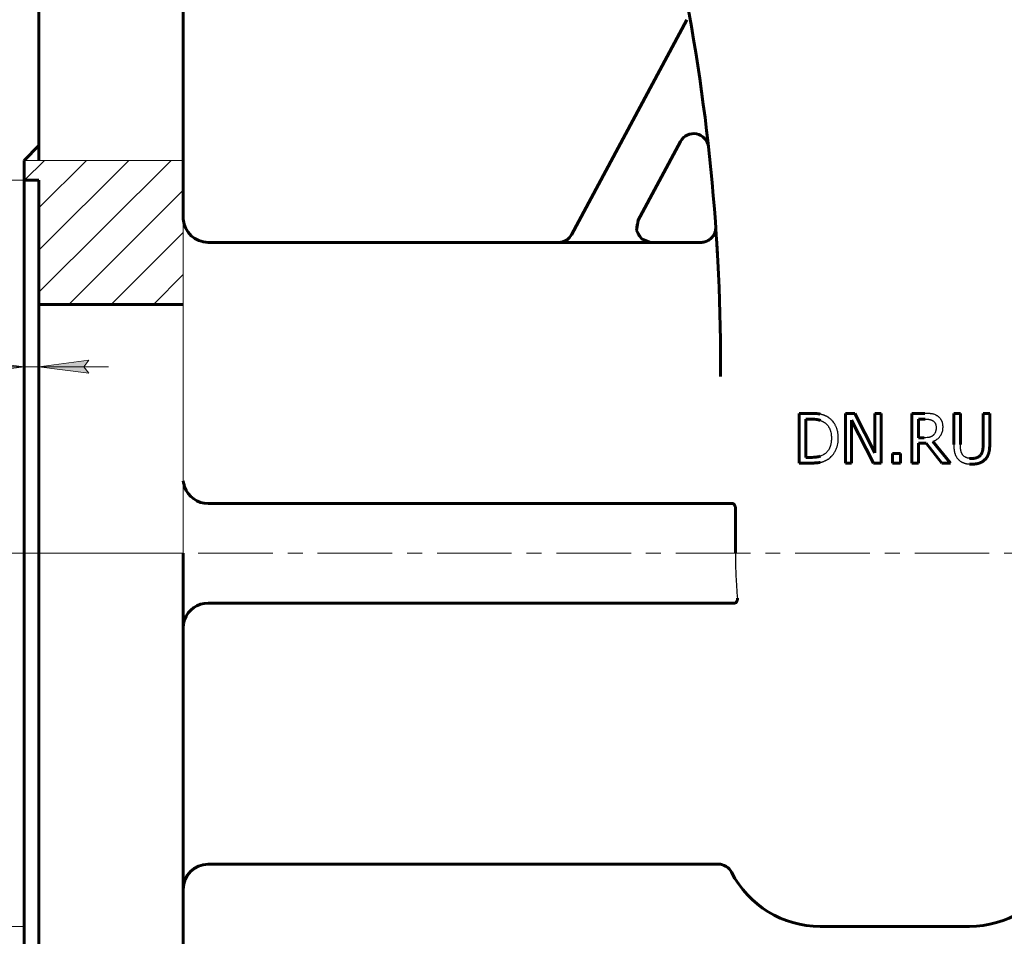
# Model space of a CAD drawing. Header units: millimetres. Extents: x 0 to 594, y 0 to 420.
# Tile 3 of 8: x 106 to 205, y 98 to 190. Entities that reach past the tile are written whole.
import ezdxf

# ---------------------------------------------------------------- set-up
doc = ezdxf.new("R2010")
doc.units = ezdxf.units.MM
for name, pattern in [('K5LT-1', [0]), ('K5LT_AXLED', [12, 7.5, -1.5, 1.5, -1.5]), ('K5LT_BASIC', [0]), ('K5LT_THIN', [0]), ('K5LT_THIN_INCLUDED_TO_HATCHING', [0])]:
    doc.linetypes.add(name, pattern=pattern)
doc.layers.add('Системный слой', color=7, linetype='Continuous')
doc.layers.add('Системный слой (1)', color=251, linetype='Continuous', true_color=0x6c6c6c)
doc.styles.add('KDIMTEXTSTYLE', font='GOST_AU.SHX', dxfattribs={"width": 0.96, "oblique": 15, "height": 5})
doc.styles.add('KTEXTSTYLE', font='GOST_AU.SHX', dxfattribs={"width": 0.56, "height": 5})
doc.dimstyles.new('KDIMSTYLE (0.50)', dxfattribs={"dimtxt": 5, "dimasz": 1, "dimexe": 2, "dimexo": 0, "dimgap": 1, "dimtad": 1, "dimlfac": 2, "dimtxsty": 'KDIMTEXTSTYLE', "dimsah": 1, "dimcen": 0, "dimdle": 1, "dimadec": 0, "dimazin": 0, "dimtfac": 0.667, "dimtmove": 0, "dimatfit": 3, "dimfxl": 1, "dimtvp": 1, "dimtolj": 1, "dimtzin": 0, "dimarcsym": 0})

# ---------------------------------------------------------------- blocks, each defined once
blk = doc.blocks.new('U0')
at = {"layer": 'Системный слой (1)', "color": 143, "linetype": 'K5LT_BASIC', "lineweight": 60, "true_color": 0x33acca}
for p, q in [((122.115, 143.808), (122.141, 143.614)), ((122.141, 143.614), (122.185, 143.417)), ((122.185, 143.417), (122.246, 143.217))]:
    blk.add_line(p, q, dxfattribs=at)
blk = doc.blocks.new('U9')
at = {"layer": 'Системный слой (1)', "color": 143, "linetype": 'K5LT_BASIC', "lineweight": 60, "true_color": 0x33acca}
for p, q in [((122.109, 199.032), (122.109, 176.032)), ((122.109, 136.532), (122.109, 74.032))]:
    blk.add_line(p, q, dxfattribs=at)
blk = doc.blocks.new('U10')
at = {"layer": 'Системный слой (1)', "color": 143, "linetype": 'K5LT_BASIC', "lineweight": 60, "true_color": 0x33acca}
for p, q in [((107.609, 199.032), (107.609, 176.032)), ((107.609, 136.532), (107.609, 74.032))]:
    blk.add_line(p, q, dxfattribs=at)
blk = doc.blocks.new('U23')
at = {"layer": 'Системный слой (1)', "color": 143, "linetype": 'K5LT_BASIC', "lineweight": 60, "true_color": 0x33acca}
for p, q in [((175.736, 167.556), (175.744, 167.421)), ((175.744, 167.421), (175.753, 167.281)), ((175.753, 167.281), (175.761, 167.137))]:
    blk.add_line(p, q, dxfattribs=at)
blk = doc.blocks.new('U33')
at = {"layer": 'Системный слой (1)', "color": 143, "linetype": 'K5LT_BASIC', "lineweight": 60, "true_color": 0x33acca}
for p, q in [((159.807, 167.782), (124.609, 167.782)), ((174.119, 167.782), (169.138, 167.782))]:
    blk.add_line(p, q, dxfattribs=at)
blk = doc.blocks.new('U35')
at = {"layer": 'Системный слой (1)', "color": 143, "linetype": 'K5LT_BASIC', "lineweight": 60, "true_color": 0x33acca}
for p, q in [((167.817, 169.991), (167.669, 168.991)), ((167.669, 168.991), (168.166, 168.141)), ((168.166, 168.141), (169.111, 167.782)), ((169.111, 167.782), (169.138, 167.782))]:
    blk.add_line(p, q, dxfattribs=at)
blk = doc.blocks.new('U36')
at = {"layer": 'Системный слой (1)', "color": 7, "linetype": 'K5LT_THIN_INCLUDED_TO_HATCHING', "lineweight": 18, "true_color": 0xffffff}
for p, q in [((122.109, 176.032), (106.109, 176.032)), ((106.109, 176.032), (106.109, 136.532)), ((122.115, 136.532), (122.115, 170.107)), ((106.109, 136.532), (122.115, 136.532))]:
    blk.add_line(p, q, dxfattribs=at)
blk = doc.blocks.new('D3')
at = {"layer": 'Системный слой (1)'}
for points in [[(85.593, 169.032), (84.935, 174.032), (84.276, 169.032), (84.935, 169.532)], [(84.935, 99.032), (85.593, 104.032), (84.935, 103.532), (84.276, 104.032)]]:
    blk.add_hatch(color=7, dxfattribs=at).paths.add_polyline_path(points)
at = {"layer": 'Системный слой (1)', "color": 7, "linetype": 'K5LT_THIN', "lineweight": 18, "true_color": 0xffffff}
for p, q in [((106.109, 174.032), (82.935, 174.032)), ((84.276, 169.032), (84.935, 174.032)), ((84.935, 174.032), (85.593, 169.032)), ((84.935, 174.032), (84.935, 99.032)), ((84.935, 169.532), (84.276, 169.032)), ((85.593, 169.032), (84.935, 169.532)), ((84.935, 99.032), (84.276, 104.032)), ((84.276, 104.032), (84.935, 103.532)), ((84.935, 103.532), (85.593, 104.032)), ((85.593, 104.032), (84.935, 99.032)), ((106.109, 99.032), (82.935, 99.032))]:
    blk.add_line(p, q, dxfattribs=at)
blk.add_wipeout([(83.935, 129.933), (76.553, 129.933), (76.553, 142.602), (83.935, 142.602)]).dxf.layer = 'Системный слой (1)'
at = {"layer": 'Системный слой (1)', "color": 7, "char_height": 5, "attachment_point": 1, "rotation": 90, "style": 'KTEXTSTYLE'}
for s, insert in [('\\H5.0;\\W1.000;\\Q15;\\Q15;\\W0.960;150', (77.347, 133.24)), ('\\H5.0;\\W1.000;\\Q15;\\Q15;\\W0.960;∅', (77.347, 129.933))]:
    blk.add_mtext(s, dxfattribs=dict(at, insert=insert))
blk = doc.blocks.new('KDIMARROW_01')
at = {"layer": 'Системный слой'}
blk.add_hatch(color=0, dxfattribs=at).paths.add_polyline_path([(-5, -0.658), (0, 0), (-5, 0.658), (-4.5, 0)])
at = {"layer": 'Системный слой', "color": 0, "linetype": 'K5LT_THIN', "lineweight": 18}
for p, q in [((-4.5, 0), (-5, 0.658)), ((-5, 0.658), (0, 0)), ((0, 0), (-5, -0.658)), ((-5, -0.658), (-4.5, 0))]:
    blk.add_line(p, q, dxfattribs=at)
at = {"layer": 'Системный слой (1)', "color": 0, "linetype": 'K5LT_THIN', "lineweight": 18}
blk.add_line((193.609, 136.532), (193.109, 136.532), dxfattribs=at)
blk = doc.blocks.new('D4')
at = {"layer": 'Системный слой (1)'}
for points in [[(106.109, 155.282), (101.109, 155.94), (101.609, 155.282), (101.109, 154.623)], [(112.109, 155.282), (112.609, 155.94), (107.609, 155.282), (112.609, 154.623)]]:
    blk.add_hatch(color=7, dxfattribs=at).paths.add_polyline_path(points)
at = {"layer": 'Системный слой (1)', "color": 7, "linetype": 'K5LT_THIN', "lineweight": 18, "true_color": 0xffffff}
for p, q in [((107.609, 161.532), (107.609, 153.282)), ((106.109, 136.532), (106.109, 157.282)), ((106.109, 155.282), (101.109, 155.94)), ((101.109, 155.94), (101.609, 155.282)), ((112.609, 155.94), (107.609, 155.282)), ((112.109, 155.282), (112.609, 155.94)), ((101.114, 155.282), (92.384, 155.282)), ((106.109, 155.282), (99.109, 155.282)), ((101.609, 155.282), (101.109, 154.623)), ((101.109, 154.623), (106.109, 155.282)), ((106.109, 155.282), (101.114, 155.282)), ((107.609, 155.282), (106.109, 155.282)), ((107.609, 155.282), (112.609, 154.623)), ((107.609, 155.282), (114.609, 155.282)), ((112.609, 154.623), (112.109, 155.282))]:
    blk.add_line(p, q, dxfattribs=at)
blk.add_wipeout([(94.384, 156.282), (94.384, 163.664), (98.925, 163.664), (98.925, 156.282)]).dxf.layer = 'Системный слой (1)'
at = {"layer": 'Системный слой (1)', "color": 7, "insert": (94.384, 162.869), "char_height": 5, "attachment_point": 1, "style": 'KTEXTSTYLE'}
blk.add_mtext('\\H5.0;\\W1.000;\\Q15;\\Q15;\\W0.960;3', dxfattribs=at)
blk = doc.blocks.new('D8')
at = {"layer": 'Системный слой (1)'}
for points in [[(62.853, 394.032), (62.195, 399.032), (61.536, 394.032), (62.195, 394.532)], [(62.195, 74.032), (62.853, 79.032), (62.195, 78.532), (61.536, 79.032)]]:
    blk.add_hatch(color=7, dxfattribs=at).paths.add_polyline_path(points)
at = {"layer": 'Системный слой (1)', "color": 7, "linetype": 'K5LT_THIN', "lineweight": 18, "true_color": 0xffffff}
for p, q in [((197.109, 399.032), (60.195, 399.032)), ((61.536, 394.032), (62.195, 399.032)), ((62.195, 399.032), (62.853, 394.032)), ((62.195, 399.032), (62.195, 74.032)), ((62.195, 394.532), (61.536, 394.032)), ((62.853, 394.032), (62.195, 394.532)), ((62.195, 74.032), (61.536, 79.032)), ((61.536, 79.032), (62.195, 78.532)), ((62.195, 78.532), (62.853, 79.032)), ((62.853, 79.032), (62.195, 74.032)), ((122.109, 74.032), (60.195, 74.032))]:
    blk.add_line(p, q, dxfattribs=at)
blk.add_wipeout([(61.195, 230.992), (53.813, 230.992), (53.813, 241.629), (61.195, 241.629)]).dxf.layer = 'Системный слой (1)'
at = {"layer": 'Системный слой (1)', "color": 7, "insert": (54.607, 230.992), "char_height": 5, "attachment_point": 1, "rotation": 90, "style": 'KTEXTSTYLE'}
blk.add_mtext('\\H5.0;\\W1.000;\\Q15;\\Q15;\\W0.960;650', dxfattribs=at)

msp = doc.modelspace()

# ---------------------------------------------------------------- hatches: boundary and pattern name
at = {"layer": 'Системный слой (1)'}
h = msp.add_hatch(dxfattribs=at)
h.set_pattern_fill('', angle=45, style=0, pattern_type=0)
h.set_pattern_definition([(45, (0, 0), (-2.12132, 2.12132), [])])
h.paths.add_polyline_path([(106.1093, 176.0317), (106.1093, 174.0317), (107.6093, 174.0317), (107.6093, 161.5317), (122.1154, 161.5317), (122.1154, 170.1074), (122.1093, 170.2817), (122.1093, 176.0317)])

# ---------------------------------------------------------------- linework, layer by layer
at = {"layer": 'Системный слой (1)', "color": 143, "linetype": 'K5LT_BASIC', "lineweight": 60, "true_color": 0x33acca}
for p, q in [((161.116, 168.5483), (172.7242, 190.1696)), ((106.1093, 176.0317), (107.6093, 177.5317)), ((172.0785, 177.9296), (167.8037, 169.9674)), ((106.1093, 176.0317), (106.1093, 97.0317)), ((106.1093, 174.0317), (106.1093, 176.0317)), ((122.1093, 176.0317), (122.1093, 170.2817)), ((107.6093, 174.0317), (106.1093, 174.0317)), ((106.1093, 174.0317), (106.1093, 136.5317)), ((107.6093, 161.5317), (107.6093, 174.0317)), ((175.6363, 169.0891), (175.616, 169.3838)), ((175.6163, 169.3795), (175.6195, 169.3324)), ((159.7932, 167.7567), (169.124, 167.7567)), ((122.1154, 161.5317), (107.6093, 161.5317)), ((107.6093, 136.5317), (107.6093, 161.5317)), ((176.1093, 154.3169), (176.1093, 155.3437)), ((183.9924, 150.5965), (183.9924, 145.5965)), ((185.131, 150.5965), (183.9924, 150.5965)), ((189.6002, 150.5965), (188.6561, 150.5965)), ((188.6561, 150.5965), (188.6561, 145.5965)), ((191.614, 146.6378), (189.6002, 150.5965)), ((191.614, 150.5965), (191.614, 146.6378)), ((192.2339, 150.5965), (191.614, 150.5965)), ((192.2339, 145.5965), (192.2339, 150.5965)), ((195.3295, 150.5965), (195.3295, 145.5965)), ((196.618, 150.5965), (195.3295, 150.5965)), ((199.5354, 150.5965), (199.5354, 147.4765)), ((200.1999, 150.5965), (199.5354, 150.5965)), ((200.1999, 147.4765), (200.1999, 150.5965)), ((203.1537, 150.5965), (202.4892, 150.5965)), ((202.4892, 150.5965), (202.4892, 147.4603)), ((203.1537, 147.4765), (203.1537, 150.5965)), ((184.6569, 150.0211), (185.1634, 150.0211)), ((184.6569, 146.1718), (184.6569, 150.0211)), ((189.276, 145.5965), (189.276, 149.9076)), ((189.276, 149.9076), (191.4884, 145.5965)), ((195.994, 150.0211), (196.6545, 150.0211)), ((195.994, 148.141), (195.994, 150.0211)), ((196.5775, 148.141), (195.994, 148.141)), ((195.994, 145.5965), (195.994, 147.5859)), ((195.994, 147.5859), (196.7558, 147.5859)), ((196.7558, 147.5859), (198.336, 145.5965)), ((199.1991, 145.5965), (197.4203, 147.7723)), ((193.3765, 146.5527), (193.3765, 145.5965)), ((194.1788, 146.5527), (193.3765, 146.5527)), ((194.1788, 145.5965), (194.1788, 146.5527)), ((183.9924, 145.5965), (185.1431, 145.5965)), ((185.1634, 146.1718), (184.6569, 146.1718)), ((188.6561, 145.5965), (189.276, 145.5965)), ((191.4884, 145.5965), (192.2339, 145.5965)), ((193.3765, 145.5965), (194.1788, 145.5965)), ((195.3295, 145.5965), (195.994, 145.5965)), ((198.336, 145.5965), (199.1991, 145.5965)), ((177.3094, 141.5317), (124.6093, 141.5317)), ((177.5982, 141.0317), (177.5982, 136.5317)), ((177.5286, 131.5317), (124.6093, 131.5317)), ((175.8776, 105.2817), (124.6093, 105.2817)), ((186.1093, 99.0317), (201.1093, 99.0317))]:
    msp.add_line(p, q, dxfattribs=at)
at = {"layer": 'Системный слой (1)', "color": 30, "linetype": 'K5LT_AXLED', "lineweight": 18, "true_color": 0xff8000}
msp.add_line((275.1093, 136.5317), (104.1093, 136.5317), dxfattribs=at)
at = {"layer": 'Системный слой (1)', "color": 143, "linetype": 'K5LT_BASIC', "lineweight": 60, "true_color": 0x33acca}
for centre, radius, start, end in [((-23.8907, 155.3437), 200, 0, 12.094757), ((173.4001, 177.2201), 1.5, 6.327348, 151.769278), ((124.6093, 170.2817), 2.5, 180, 183.997632), ((124.6093, 170.2817), 2.5, 183.997633, 270), ((-23.8907, 155.3437), 200, 4.010382, 4.025513), ((124.6093, 144.0317), 2.5, 199.008855, 270), ((124.6093, 129.0317), 2.5, 90, 160.991145), ((124.6093, 102.7817), 2.5, 90, 180), ((175.8776, 103.7817), 1.5, 27.162888, 90), ((186.1093, 109.0317), 10, 207.162888, 270), ((201.1093, 109.0317), 10, 270, 332.837112)]:
    msp.add_arc(centre, radius, start, end, dxfattribs=at)
at = {"layer": 'Системный слой (1)', "color": 7, "linetype": 'K5LT-1'}
for points, knots in [([(169.124, 167.7567), (169.0627, 167.7567), (168.9407, 167.7644), (168.7593, 167.7985), (168.5833, 167.8544), (168.4176, 167.9305), (168.3109, 167.9959), (168.2532, 168.0367), (168.2363, 168.0491), (168.2106, 168.0683), (168.169, 168.1012), (168.0888, 168.1707), (167.9849, 168.2782), (167.8762, 168.4213), (167.8005, 168.5496), (167.7492, 168.6584), (167.7241, 168.7219), (167.7098, 168.7625), (167.7031, 168.7824), (167.693, 168.8139), (167.6788, 168.8628), (167.6546, 168.9617), (167.6406, 169.0509), (167.6339, 169.1233), (167.6321, 169.1461), (167.6297, 169.1831), (167.6279, 169.2375), (167.6288, 169.3427), (167.642, 169.4883), (167.6787, 169.6613), (167.7325, 169.8216), (167.7781, 169.9197), (167.8037, 169.9674)], [0, 0, 0, 0, 0.03677308, 0.07354617, 0.11140261, 0.14796637, 0.1831407, 0.18688376, 0.19059523, 0.19579347, 0.20618995, 0.22251168, 0.25962637, 0.29553577, 0.33055861, 0.34924292, 0.36792724, 0.37156426, 0.37518198, 0.38062125, 0.39149978, 0.40591995, 0.44209718, 0.44586604, 0.44974155, 0.45587461, 0.46814075, 0.4823636, 0.51912167, 0.55587975, 0.58836114, 0.62084254, 0.62084254, 0.62084254, 0.62084254]), ([(161.116, 168.5483), (161.0865, 168.4936), (161.021, 168.388), (160.9035, 168.2423), (160.8019, 168.1441), (160.7289, 168.0839), (160.679, 168.0454), (160.5945, 167.9865), (160.4949, 167.9293), (160.394, 167.8821), (160.3363, 167.8589), (160.2459, 167.8259), (160.1737, 167.805), (160.0566, 167.7795), (159.9483, 167.7623), (159.8449, 167.7567), (159.7932, 167.7567)], [0, 0, 0, 0, 0.03731088, 0.07462176, 0.11264468, 0.1221062, 0.13156771, 0.15049075, 0.18402743, 0.20074764, 0.21746785, 0.22135028, 0.25867314, 0.26248756, 0.29356921, 0.32465086, 0.32465086, 0.32465086, 0.32465086]), ([(186.9219, 150.1994), (186.9072, 150.209), (186.8775, 150.2279), (186.8316, 150.2552), (186.7844, 150.2815), (186.7358, 150.3069), (186.6857, 150.3314), (186.6342, 150.3548), (186.5813, 150.3773), (186.527, 150.3988), (186.4713, 150.4194), (186.4145, 150.4389), (186.3561, 150.4575), (186.3016, 150.4736), (186.2588, 150.4854), (186.2285, 150.4934), (186.1976, 150.5012), (186.1581, 150.5104), (186.1257, 150.5172), (186.1093, 150.5205)], [-1.16677901, -1.16677901, -1.16677901, -1.16677901, -1.10898248, -1.05118595, -0.99338943, -0.9355929, -0.87779637, -0.81999985, -0.76220332, -0.70440679, -0.64661027, -0.58881374, -0.53101721, -0.47322069, -0.43121827, -0.41021706, -0.38921585, -0.34721343, -0.30521102, -0.30521102, -0.30521102, -0.30521102]), ([(197.8903, 150.3331), (197.8624, 150.3512), (197.8058, 150.3853), (197.7423, 150.4184), (197.6528, 150.4607), (197.5644, 150.4952), (197.4527, 150.5271), (197.3948, 150.5397), (197.3605, 150.5459), (197.3461, 150.5485), (197.3171, 150.5531), (197.2725, 150.5596), (197.1991, 150.5689), (197.0732, 150.5816), (196.8799, 150.5933), (196.7101, 150.5965), (196.618, 150.5965)], [-0.26418863, -0.26418863, -0.26418863, -0.26418863, -0.24305454, -0.22192045, -0.21766903, -0.17794004, -0.15861334, -0.13928663, -0.13787325, -0.13504648, -0.12939294, -0.11808587, -0.10539836, -0.08266524, -0.04248276, 0, 0, 0, 0]), ([(186.1093, 149.8943), (186.1418, 149.8832), (186.1901, 149.8652), (186.2536, 149.8389), (186.3008, 149.8178), (186.3474, 149.7956), (186.3936, 149.7721), (186.4393, 149.7474), (186.4694, 149.7301), (186.4843, 149.7213)], [-0.083461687, -0.083461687, -0.083461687, -0.083461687, -0.062596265, -0.052163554, -0.041730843, -0.031298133, -0.020865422, -0.010432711, 0, 0, 0, 0]), ([(186.4843, 149.7213), (186.5116, 149.7046), (186.5648, 149.6696), (186.6204, 149.6279), (186.6966, 149.5661), (186.7889, 149.4799), (186.9038, 149.3415), (187.0033, 149.1859), (187.0848, 149.0166), (187.1319, 148.8824), (187.1726, 148.7403), (187.2071, 148.5843), (187.2285, 148.4105), (187.2368, 148.2893), (187.2398, 148.2274), (187.2416, 148.1644), (187.242, 148.1219), (187.242, 148.1005)], [-0.37495521, -0.37495521, -0.37495521, -0.37495521, -0.3545382, -0.33412118, -0.32987471, -0.29045206, -0.2510413, -0.21163054, -0.17086428, -0.13311268, -0.12570384, -0.08384875, -0.04199366, -0.03149525, -0.02099683, -0.01049842, 0, 0, 0, 0]), ([(187.9349, 148.0924), (187.9349, 148.1268), (187.934, 148.1952), (187.93, 148.2963), (187.9232, 148.3957), (187.911, 148.5207), (187.89, 148.6686), (187.8565, 148.8332), (187.815, 148.9878), (187.7687, 149.1252), (187.7183, 149.2496), (187.665, 149.3618), (187.6067, 149.4695), (187.5602, 149.5457), (187.4849, 149.6606), (187.3721, 149.81), (187.1864, 150.0011), (187.0298, 150.126), (186.9384, 150.1884), (186.9219, 150.1994)], [-0.38782327, -0.38782327, -0.38782327, -0.38782327, -0.37398238, -0.36014148, -0.34630059, -0.33245969, -0.30671926, -0.28097883, -0.25674228, -0.23250574, -0.21223913, -0.19197252, -0.17172783, -0.15148315, -0.14710885, -0.10224518, -0.05577027, -0.00994201, 0, 0, 0, 0]), ([(196.6545, 150.0211), (196.6714, 150.0211), (196.7049, 150.0209), (196.7542, 150.0199), (196.8022, 150.0182), (196.8467, 150.0159), (196.888, 150.0132), (196.9265, 150.01), (196.9637, 150.0063), (196.9984, 150.0022), (197.0308, 149.9978), (197.0709, 149.9917), (197.1167, 149.9833), (197.1675, 149.9718), (197.2147, 149.9589), (197.2603, 149.944), (197.295, 149.9307), (197.3483, 149.9082), (197.397, 149.8835), (197.4379, 149.858), (197.4487, 149.8509)], [-0.17270588, -0.17270588, -0.17270588, -0.17270588, -0.1646418, -0.15657773, -0.14851365, -0.14044957, -0.1333003, -0.12615102, -0.11900174, -0.11185247, -0.10548831, -0.09912416, -0.08639585, -0.07500661, -0.06361737, -0.05222814, -0.0408389, -0.03671326, -0.00980915, 0, 0, 0, 0]), ([(197.4487, 149.8509), (197.4618, 149.8421), (197.4873, 149.8237), (197.5137, 149.802), (197.5488, 149.7709), (197.5899, 149.729), (197.6397, 149.6634), (197.6739, 149.604), (197.6971, 149.5531), (197.7175, 149.5007), (197.7311, 149.4554), (197.7464, 149.3914), (197.7585, 149.3218), (197.7641, 149.2427), (197.7647, 149.1966), (197.7647, 149.1864)], [-0.13391048, -0.13391048, -0.13391048, -0.13391048, -0.12573135, -0.11755222, -0.11589414, -0.1005606, -0.08568482, -0.0704974, -0.06290369, -0.05530998, -0.04031277, -0.03799705, -0.02133731, -0.00467757, 0, 0, 0, 0]), ([(198.4576, 149.2391), (198.4576, 149.2559), (198.4572, 149.2893), (198.4553, 149.3386), (198.4521, 149.387), (198.4463, 149.4476), (198.4365, 149.519), (198.4209, 149.5979), (198.4016, 149.6718), (198.3793, 149.7396), (198.3538, 149.8033), (198.3302, 149.8527), (198.3099, 149.8904), (198.2888, 149.9265), (198.2612, 149.9705), (198.2256, 150.0212), (198.197, 150.0579), (198.1508, 150.1136), (198.0797, 150.1891), (197.9819, 150.2709), (197.9144, 150.3175), (197.8903, 150.3331)], [-0.31719631, -0.31719631, -0.31719631, -0.31719631, -0.30693135, -0.29666638, -0.28640141, -0.27613645, -0.25715825, -0.23818006, -0.22041225, -0.20264445, -0.18577006, -0.16889567, -0.16075652, -0.15261737, -0.13633908, -0.12006079, -0.10378249, -0.09956107, -0.06278305, -0.02173318, 0, 0, 0, 0]), ([(197.4203, 147.7723), (197.4586, 147.7866), (197.5338, 147.8172), (197.6124, 147.8551), (197.7177, 147.911), (197.8416, 147.9882), (197.9712, 148.0938), (198.0631, 148.1844), (198.1459, 148.2769), (198.2184, 148.3737), (198.2777, 148.4731), (198.3282, 148.5714), (198.3807, 148.7025), (198.4127, 148.8233), (198.432, 148.922), (198.4434, 148.9941), (198.4523, 149.0832), (198.4561, 149.1532), (198.4574, 149.2021), (198.4576, 149.2267), (198.4576, 149.2391)], [-0.24280359, -0.24280359, -0.24280359, -0.24280359, -0.22812018, -0.21343676, -0.21050008, -0.18331028, -0.15745324, -0.14489377, -0.1323343, -0.1084105, -0.09758135, -0.0867522, -0.06509391, -0.04291744, -0.03981712, -0.02817758, -0.01653803, -0.00826901, -0.00413451, 0, 0, 0, 0]), ([(197.7647, 149.1864), (197.7647, 149.1713), (197.7643, 149.1411), (197.7627, 149.0966), (197.76, 149.053), (197.7563, 149.0117), (197.7518, 148.9725), (197.7446, 148.9229), (197.7338, 148.8648), (197.7176, 148.7995), (197.6994, 148.741), (197.6789, 148.687), (197.6493, 148.6215), (197.6057, 148.5452), (197.5553, 148.4784), (197.5124, 148.431), (197.4917, 148.4104), (197.4811, 148.4003)], [-0.15370101, -0.15370101, -0.15370101, -0.15370101, -0.1468901, -0.14007919, -0.13326827, -0.12645736, -0.12020093, -0.1139445, -0.10143164, -0.0898034, -0.07817516, -0.06775441, -0.05733367, -0.03709753, -0.01686139, -0.0084307, 0, 0, 0, 0]), ([(187.242, 148.1005), (187.242, 148.0726), (187.2414, 148.017), (187.2387, 147.9352), (187.234, 147.8551), (187.2278, 147.7796), (187.2201, 147.7084), (187.2081, 147.6188), (187.1899, 147.5146), (187.163, 147.3984), (187.133, 147.296), (187.1001, 147.2035), (187.0651, 147.1201), (187.0264, 147.0409), (186.9702, 146.9403), (186.8881, 146.8191), (186.7718, 146.6862), (186.6544, 146.5819), (186.5755, 146.5246), (186.5451, 146.5041)], [-0.45249502, -0.45249502, -0.45249502, -0.45249502, -0.43604703, -0.41959905, -0.40315106, -0.38670308, -0.37172845, -0.35675382, -0.32680457, -0.29925986, -0.27171516, -0.24785009, -0.22398503, -0.20048495, -0.17698488, -0.12998472, -0.07942175, -0.0295988, 0, 0, 0, 0]), ([(186.9138, 145.9976), (186.9846, 146.0444), (187.0592, 146.1007), (187.1947, 146.2186), (187.2685, 146.2926), (187.3397, 146.3743), (187.3684, 146.4083), (187.4187, 146.4709), (187.4871, 146.5646), (187.5508, 146.6638), (187.5996, 146.7474), (187.6462, 146.8331), (187.7011, 146.9444), (187.7583, 147.0811), (187.8069, 147.2195), (187.8366, 147.3225), (187.8754, 147.4769), (187.9156, 147.6919), (187.9334, 147.931), (187.9349, 148.0686), (187.9349, 148.0924)], [-0.45731574, -0.45731574, -0.45731574, -0.45731574, -0.40520582, -0.39975935, -0.34688744, -0.34136515, -0.33427765, -0.32010264, -0.29322973, -0.26561826, -0.25181253, -0.2380068, -0.21039533, -0.18278387, -0.15602537, -0.12926687, -0.12405362, -0.06929527, -0.01191105, 0, 0, 0, 0]), ([(197.4811, 148.4003), (197.4696, 148.3889), (197.4461, 148.3668), (197.4188, 148.3442), (197.3786, 148.3134), (197.3232, 148.2768), (197.2519, 148.2417), (197.1911, 148.2185), (197.1518, 148.2062), (197.1198, 148.1976), (197.0956, 148.1919), (197.071, 148.1867), (197.0389, 148.1802), (196.9988, 148.173), (196.9399, 148.1639), (196.8063, 148.1473), (196.6799, 148.141), (196.5775, 148.141)], [-0.13871882, -0.13871882, -0.13871882, -0.13871882, -0.13115313, -0.12358744, -0.12200432, -0.10715204, -0.09206096, -0.08451542, -0.07696988, -0.07326867, -0.06956746, -0.06586626, -0.06216505, -0.05525945, -0.04835384, -0.03702875, 0, 0, 0, 0]), ([(199.5354, 147.4765), (199.5354, 147.4463), (199.5359, 147.3862), (199.5383, 147.2978), (199.5422, 147.2116), (199.5476, 147.1311), (199.5542, 147.0559), (199.5643, 146.962), (199.5767, 146.8744), (199.5912, 146.7927), (199.6024, 146.7363), (199.6148, 146.6815), (199.6277, 146.6299), (199.6412, 146.5817), (199.655, 146.5364), (199.6701, 146.4921), (199.6863, 146.4488), (199.7037, 146.4064), (199.7282, 146.3514), (199.775, 146.2587), (199.8531, 146.1343), (199.9413, 146.0267), (199.9979, 145.9684), (200.0135, 145.953)], [-0.21162953, -0.21162953, -0.21162953, -0.21162953, -0.20252908, -0.19342863, -0.18432817, -0.17522772, -0.16707082, -0.15891391, -0.14260009, -0.13523872, -0.12787736, -0.12051599, -0.11315462, -0.10653864, -0.09992265, -0.09330667, -0.08669068, -0.08019323, -0.07369577, -0.06070085, -0.03504743, -0.00939402, 0, 0, 0, 0]), ([(200.4146, 146.4676), (200.4017, 146.4872), (200.3771, 146.5272), (200.3527, 146.573), (200.33, 146.6199), (200.3089, 146.668), (200.2907, 146.7179), (200.2795, 146.7527), (200.2715, 146.7787), (200.2616, 146.8147), (200.2529, 146.8514), (200.2466, 146.8815), (200.242, 146.9061), (200.2356, 146.9427), (200.2295, 146.9827), (200.224, 147.0246), (200.219, 147.0675), (200.2131, 147.1268), (200.2074, 147.2046), (200.2038, 147.2763), (200.2017, 147.3358), (200.2007, 147.3816), (200.2, 147.4286), (200.1999, 147.4605), (200.1999, 147.4765)], [-0.56351776, -0.56351776, -0.56351776, -0.56351776, -0.5199182, -0.47631863, -0.46730318, -0.4231448, -0.37898642, -0.36985975, -0.35633753, -0.32929308, -0.30224864, -0.28872642, -0.2752042, -0.25829322, -0.22447126, -0.20756028, -0.1906493, -0.15682734, -0.1176205, -0.07841367, -0.05881025, -0.03920683, -0.01960342, 0, 0, 0, 0]), ([(186.5451, 146.5041), (186.5312, 146.4943), (186.5031, 146.4753), (186.4459, 146.439), (186.3432, 146.3805), (186.2383, 146.3333), (186.1485, 146.3007), (186.1224, 146.292), (186.1093, 146.2878)], [-0.212320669, -0.212320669, -0.212320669, -0.212320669, -0.208423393, -0.204526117, -0.196731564, -0.18114246, -0.17800414, -0.174865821, -0.174865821, -0.174865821, -0.174865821]), ([(201.1093, 146.0727), (201.0964, 146.0744), (201.0709, 146.078), (201.0332, 146.0845), (200.9964, 146.0918), (200.9502, 146.1024), (200.8959, 146.1174), (200.8359, 146.1378), (200.7801, 146.1607), (200.7126, 146.1933), (200.6356, 146.2393), (200.5536, 146.3034), (200.4922, 146.3654), (200.4527, 146.4139), (200.4305, 146.4442), (200.4198, 146.4597), (200.4146, 146.4676)], [-0.19468266, -0.19468266, -0.19468266, -0.19468266, -0.18678169, -0.17888072, -0.17097975, -0.16307878, -0.14838369, -0.13368861, -0.11991109, -0.10613357, -0.0799888, -0.05398425, -0.02797971, -0.01398985, -0.00699493, 0, 0, 0, 0]), ([(186.1093, 145.6709), (186.1161, 145.6723), (186.1296, 145.675), (186.1498, 145.6791), (186.1698, 145.6834), (186.1965, 145.6895), (186.2299, 145.6976), (186.2938, 145.7145), (186.3508, 145.7318), (186.4376, 145.7613), (186.5086, 145.7882), (186.5942, 145.8252), (186.6583, 145.8552), (186.7225, 145.8874), (186.7866, 145.9219), (186.8505, 145.9586), (186.8928, 145.9844), (186.9138, 145.9976)], [-0.26857275, -0.26857275, -0.26857275, -0.26857275, -0.26195822, -0.25534368, -0.24872915, -0.24211462, -0.22888555, -0.21565649, -0.17865502, -0.17208613, -0.12911449, -0.10762867, -0.08614285, -0.06460714, -0.04307143, -0.02153571, 0, 0, 0, 0]), ([(200.0135, 145.953), (200.0344, 145.9321), (200.0775, 145.8916), (200.1276, 145.8502), (200.1797, 145.8104), (200.2217, 145.7807), (200.2727, 145.7482), (200.3038, 145.7297), (200.3321, 145.7138), (200.3672, 145.6947), (200.4177, 145.6695), (200.4796, 145.642), (200.5283, 145.6227), (200.5605, 145.6109), (200.5752, 145.6057), (200.5932, 145.5995), (200.6196, 145.5907), (200.6682, 145.5758), (200.7322, 145.5583), (200.8159, 145.5394), (200.9334, 145.5179), (201.0351, 145.5055), (201.1093, 145.4998)], [-0.52943991, -0.52943991, -0.52943991, -0.52943991, -0.48856219, -0.44768447, -0.43940061, -0.39764977, -0.37677436, -0.35589894, -0.3474219, -0.33182648, -0.30063565, -0.26944482, -0.23825398, -0.22767359, -0.22238339, -0.2170932, -0.20180478, -0.18651635, -0.15593951, -0.12939942, -0.10285933, -0.05049345, -0.05049345, -0.05049345, -0.05049345]), ([(177.5982, 136.5317), (177.5983, 136.1984), (177.6045, 135.5217), (177.6346, 134.4791), (177.6883, 133.3962), (177.7477, 132.5756), (177.7885, 132.1135), (177.7959, 132.0317)], [8.31108835, 8.31108835, 8.31108835, 8.31108835, 8.51109035, 8.71109235, 8.91296699, 9.12524314, 9.17082735, 9.17082735, 9.17082735, 9.17082735])]:
    msp.add_open_spline(points, degree=3, knots=knots, dxfattribs=at)
at = {"layer": 'Системный слой (1)', "color": 143, "linetype": 'K5LT_BASIC', "lineweight": 60, "true_color": 0x33acca}
for points, knots in [([(175.6163, 169.3795), (175.6163, 169.3795), (175.6163, 169.3794), (175.6163, 169.3784), (175.6163, 169.3781), (175.6164, 169.3773), (175.6164, 169.3769), (175.6165, 169.3759), (175.6165, 169.3758), (175.6165, 169.3753), (175.6165, 169.3751), (175.6166, 169.3743), (175.6166, 169.3735), (175.6168, 169.3713), (175.6169, 169.3696), (175.617, 169.368), (175.617, 169.3678), (175.617, 169.3669), (175.6171, 169.3659), (175.6172, 169.3636), (175.6173, 169.3624), (175.6174, 169.3597), (175.6175, 169.3584), (175.6176, 169.3555), (175.6177, 169.3539), (175.6179, 169.35), (175.618, 169.3477), (175.6182, 169.3428), (175.6183, 169.3402), (175.6185, 169.3352), (175.6185, 169.333), (175.6186, 169.33), (175.6187, 169.3294), (175.6187, 169.3277), (175.6187, 169.3266), (175.6188, 169.3234), (175.6189, 169.3213), (175.619, 169.3148), (175.6191, 169.3104), (175.6193, 169.2974), (175.6194, 169.2885), (175.6193, 169.269), (175.6191, 169.2583), (175.6183, 169.2263), (175.6173, 169.2048), (175.613, 169.1407), (175.6082, 169.0981), (175.5914, 168.9891), (175.5767, 168.9231), (175.5386, 168.7934), (175.5152, 168.7295), (175.4606, 168.6067), (175.4294, 168.5476), (175.3605, 168.4361), (175.323, 168.3837), (175.2427, 168.2862), (175.2001, 168.2408), (175.1058, 168.152), (175.0536, 168.1092), (174.9425, 168.0294), (174.8834, 167.9928), (174.7602, 167.9273), (174.696, 167.8985), (174.5651, 167.8502), (174.4983, 167.8306), (174.3647, 167.8012), (174.2979, 167.7912), (174.1938, 167.783), (174.1567, 167.7815), (174.1195, 167.7815)], [0, 0, 0, 0, 0.6691545, 0.6691545, 1.0036992, 1.0036992, 1.271387, 1.271387, 1.338309, 1.338309, 1.405231, 1.405231, 1.5952913, 1.5952913, 1.7712695, 1.7712695, 1.7853515, 1.7853515, 1.8593874, 1.8593874, 1.9334233, 1.9334233, 1.9893762, 1.9893762, 2.045329, 2.045329, 2.1120954, 2.1120954, 2.1788618, 2.1788618, 2.2329079, 2.2329079, 2.2485375, 2.2485375, 2.2731582, 2.2731582, 2.3223995, 2.3223995, 2.4208821, 2.4208821, 2.6178472, 2.6178472, 2.8554808, 2.8554808, 3.3307479, 3.3307479, 4.2812822, 4.2812822, 5.7760827, 5.7760827, 7.2786144, 7.2786144, 8.7567019, 8.7567019, 10.1820868, 10.1820868, 11.5580632, 11.5580632, 13.051737, 13.051737, 14.5895905, 14.5895905, 16.1444953, 16.1444953, 17.6826409, 17.6826409, 19.1754263, 19.1754263, 20, 20, 20, 20]), ([(159.8072, 167.7817), (160.1152, 167.7817), (160.653, 167.9534), (161.0195, 168.3687), (161.1288, 168.5722)], [0, 0, 0, 0, 0.5714272, 1, 1, 1, 1]), ([(175.8083, 166.3092), (175.8014, 166.435), (175.7945, 166.557), (175.7811, 166.7936), (175.7745, 166.9082), (175.7616, 167.13), (175.7553, 167.2371), (175.746, 167.3922), (175.7429, 167.4431), (175.7395, 167.4994), (175.7391, 167.5059), (175.7379, 167.5267), (175.737, 167.5415), (175.7361, 167.5559), (175.7361, 167.5559), (175.7344, 167.5836), (175.7327, 167.6117), (175.7251, 167.7348), (175.7194, 167.827), (175.7139, 167.9151)], [0, 0, 0, 0, 4.2603336, 4.2603336, 8.5206673, 8.5206673, 12.7810009, 12.7810009, 14.9164689, 14.9164689, 15.1928307, 15.1928307, 15.8217986, 15.8217986, 15.8219226, 15.8219226, 17.0413345, 17.0413345, 21.3016682, 21.3016682, 21.3016682, 21.3016682]), ([(186.1093, 150.5205), (186.0463, 150.5331), (185.8926, 150.5581), (185.5793, 150.5883), (185.3053, 150.5965), (185.131, 150.5965)], [0, 0, 0, 0, 1.4238803, 3.2916184, 6, 6, 6, 6]), ([(185.1634, 150.0211), (185.3038, 150.0211), (185.5608, 150.0102), (185.7825, 149.979), (185.8946, 149.9551), (185.9617, 149.9391), (186.0332, 149.9194), (186.0857, 149.9024), (186.1093, 149.8943)], [0, 0, 0, 0, 2.4803605, 5.1827366, 6.0300266, 6.3002568, 7.6501244, 9, 9, 9, 9]), ([(202.4892, 147.4603), (202.4892, 147.3777), (202.4857, 147.2517), (202.4776, 147.1397), (202.4686, 147.0472), (202.4587, 146.9712), (202.4487, 146.9123), (202.4423, 146.8792), (202.4371, 146.8543), (202.4325, 146.8344), (202.4257, 146.8071), (202.4167, 146.7741), (202.4015, 146.726), (202.3814, 146.6711), (202.3543, 146.6082), (202.3188, 146.5387), (202.2902, 146.4916), (202.2744, 146.4676)], [0, 0, 0, 0, 1.6541882, 2.9020289, 3.3081508, 4.8241968, 6.0477628, 6.5564407, 7.0605148, 7.9107321, 8.1987095, 9.3152469, 10.527948, 11.9982114, 13.8075736, 15.8344404, 18, 18, 18, 18]), ([(202.6756, 145.953), (202.7013, 145.9776), (202.7453, 146.0229), (202.7987, 146.0865), (202.8378, 146.1383), (202.8709, 146.1863), (202.9031, 146.2377), (202.9329, 146.2908), (202.9635, 146.3515), (202.9964, 146.4257), (203.0177, 146.4838), (203.0321, 146.5269), (203.0418, 146.5581), (203.0504, 146.5881), (203.0601, 146.6241), (203.0714, 146.6686), (203.0852, 146.7298), (203.0999, 146.8038), (203.1236, 146.9457), (203.1447, 147.1446), (203.1528, 147.3422), (203.1537, 147.4488), (203.1537, 147.4765)], [0, 0, 0, 0, 0.8317338, 1.4282649, 1.8327512, 2.2575027, 2.7157954, 3.1937746, 3.6666534, 4.3639732, 5.3211706, 5.5763407, 6.0863908, 6.7371808, 7.1633347, 8.1204491, 9.274919, 10.6581709, 12.2466663, 17.0857897, 21.4508879, 23, 23, 23, 23]), ([(202.2744, 146.4676), (202.2622, 146.449), (202.2362, 146.413), (202.1918, 146.3614), (202.1414, 146.3123), (202.0903, 146.2708), (202.036, 146.2332), (201.9972, 146.2104), (201.9647, 146.193), (201.9418, 146.1816), (201.9127, 146.1681), (201.8898, 146.1583), (201.8591, 146.146), (201.8256, 146.1336), (201.7909, 146.1222), (201.7503, 146.1101), (201.7002, 146.0968), (201.6126, 146.0786), (201.4935, 146.0626), (201.3966, 146.0584), (201.3425, 146.0584)], [0, 0, 0, 0, 0.938129, 1.8364667, 2.7607959, 3.7873564, 4.5651173, 5.6212135, 5.8973085, 6.4682108, 7.0423051, 7.8462437, 8.1098411, 9.3055985, 10.3830769, 10.7728368, 12.3869048, 14.0986362, 17.1552518, 21, 21, 21, 21]), ([(185.1431, 145.5965), (185.3008, 145.5965), (185.5591, 145.6036), (185.8731, 145.6315), (186.0371, 145.6569), (186.1093, 145.6709)], [0, 0, 0, 0, 2.5064709, 4.3733571, 6, 6, 6, 6]), ([(186.1093, 146.2878), (186.0744, 146.2766), (186.0213, 146.2614), (185.9489, 146.2445), (185.8931, 146.2332), (185.8357, 146.2227), (185.7565, 146.2099), (185.6347, 146.194), (185.4321, 146.1765), (185.2667, 146.1718), (185.1634, 146.1718)], [0, 0, 0, 0, 1.2956016, 1.9509401, 2.6187045, 3.2997826, 3.9990136, 5.4208137, 7.5718159, 11, 11, 11, 11]), ([(201.3425, 146.0584), (201.2832, 146.0584), (201.2056, 146.0616), (201.128, 146.0702), (201.1093, 146.0727)], [0, 0, 0, 0, 3.7911414, 5, 5, 5, 5]), ([(201.1093, 145.4998), (201.1696, 145.4951), (201.247, 145.4917), (201.3249, 145.4911), (201.3425, 145.4911)], [0, 0, 0, 0, 3.8712128, 5, 5, 5, 5]), ([(201.3425, 145.4911), (201.452, 145.4911), (201.6204, 145.4994), (201.7747, 145.5196), (201.9025, 145.5422), (202.0021, 145.566), (202.0788, 145.59), (202.1166, 145.6031), (202.1476, 145.6144), (202.1797, 145.627), (202.2132, 145.6411), (202.2534, 145.6589), (202.2996, 145.6813), (202.3591, 145.7132), (202.4232, 145.7512), (202.5021, 145.8043), (202.5887, 145.8719), (202.6464, 145.9244), (202.6756, 145.953)], [0, 0, 0, 0, 1.9074132, 3.3079999, 3.7565585, 5.4279952, 6.5129735, 6.8409578, 7.163819, 8.0399636, 8.6150276, 9.1816475, 10.5456352, 11.448881, 12.8921949, 14.7037471, 16.7688101, 19, 19, 19, 19]), ([(177.5982, 141.0317), (177.5982, 141.0613), (177.5953, 141.1163), (177.5846, 141.1825), (177.5711, 141.2398), (177.5588, 141.2788), (177.5401, 141.327), (177.5221, 141.3648), (177.4988, 141.4035), (177.4779, 141.4328), (177.4552, 141.4592), (177.4269, 141.486), (177.3951, 141.5085), (177.359, 141.5248), (177.331, 141.5309), (177.3145, 141.5317), (177.3094, 141.5317)], [0, 0, 0, 0, 1.8593418, 3.3734965, 4.1365701, 5.609577, 6.0730446, 7.7410691, 8.7338652, 9.7860161, 10.8518222, 11.856595, 13.4770157, 14.8514026, 16.3338419, 17, 17, 17, 17]), ([(177.5286, 131.5317), (177.5539, 131.5317), (177.6009, 131.542), (177.6611, 131.5818), (177.6998, 131.6251), (177.7227, 131.6595), (177.7362, 131.683), (177.749, 131.7089), (177.7613, 131.7386), (177.7753, 131.7802), (177.7853, 131.8208), (177.7923, 131.8621), (177.7961, 131.8937), (177.7986, 131.9283), (177.7996, 131.974), (177.798, 132.0086), (177.7959, 132.0317)], [0, 0, 0, 0, 2.9962691, 5.5450965, 7.5413008, 8.3506302, 9.0515151, 9.738278, 10.6075474, 11.4530463, 12.8625797, 13.4431846, 14.1919308, 14.8965789, 15.5982952, 17, 17, 17, 17]), ([(122.1093, 129.1083), (122.1093, 129.1744), (122.1154, 129.2821), (122.137, 129.4363), (122.1731, 129.6146), (122.2135, 129.7529), (122.2456, 129.846)], [0, 0, 0, 0, 1.9446874, 3.1335751, 4.4205972, 7, 7, 7, 7])]:
    msp.add_open_spline(points, degree=3, knots=knots, dxfattribs=at)

# ---------------------------------------------------------------- block references
at = {"layer": 'Системный слой (1)'}
for name in ['U10', 'U9', 'U36', 'U35', 'U33', 'U23', 'U0']:
    msp.add_blockref(name, (0, 0), dxfattribs=at)

# ---------------------------------------------------------------- next in the draw order: dimensions: what is measured, and where the dimension line sits
at = {"layer": 'Системный слой (1)', "color": 7}
dim = msp.add_linear_dim(base=(84.9346, 174.0317), p1=(106.1093, 99.0317), p2=(106.1093, 174.0317), angle=90, dimstyle='KDIMSTYLE (0.50)', override={"dimexo": 0, "dimpost": '\\H5.0;\\W0.960;\\Q15;∅<>', "dimblk1": 'KDIMARROW_01', "dimblk2": 'KDIMARROW_01', "dimse1": 0, "dimse2": 0, "dimclrt": 7, "dimtol": 1, "dimtp": 0, "dimtm": 0, "dimtdec": 5, "dimtolj": 1}, dxfattribs=at)
dim.commit()
dim.dimension.update_dxf_attribs({"geometry": 'D3', "text_midpoint": (84.9346, 136.5317), "dimtype": 160})

# ---------------------------------------------------------------- next in the draw order: dimensions: what is measured, and where the dimension line sits
dim = msp.add_linear_dim(base=(107.6093, 155.2817), p1=(106.1093, 136.5317), p2=(107.6093, 161.5317), dimstyle='KDIMSTYLE (0.50)', override={"dimexo": 0, "dimtoh": 1, "dimpost": '\\H5.0;\\W0.960;\\Q15;<>', "dimblk1": 'KDIMARROW_01', "dimblk2": 'KDIMARROW_01', "dimse1": 0, "dimse2": 0, "dimclrt": 7, "dimtol": 1, "dimtp": 0, "dimtm": 0, "dimtdec": 5, "dimtmove": 1, "dimtolj": 1}, dxfattribs=at)
dim.commit()
dim.dimension.update_dxf_attribs({"geometry": 'D4', "text_midpoint": (96.7491, 155.2817), "dimtype": 160})

# ---------------------------------------------------------------- next in the draw order: dimensions: what is measured, and where the dimension line sits
dim = msp.add_linear_dim(base=(62.1947, 399.0317), p1=(122.1093, 74.0317), p2=(197.1093, 399.0317), angle=90, dimstyle='KDIMSTYLE (0.50)', override={"dimexo": 0, "dimpost": '\\H5.0;\\W0.960;\\Q15;<>', "dimblk1": 'KDIMARROW_01', "dimblk2": 'KDIMARROW_01', "dimse1": 0, "dimse2": 0, "dimclrt": 7, "dimtol": 1, "dimtp": 0, "dimtm": 0, "dimtdec": 5, "dimtolj": 1}, dxfattribs=at)
dim.commit()
dim.dimension.update_dxf_attribs({"geometry": 'D8', "text_midpoint": (62.1947, 236.5317), "dimtype": 160})

doc.saveas('drawing.dxf')
